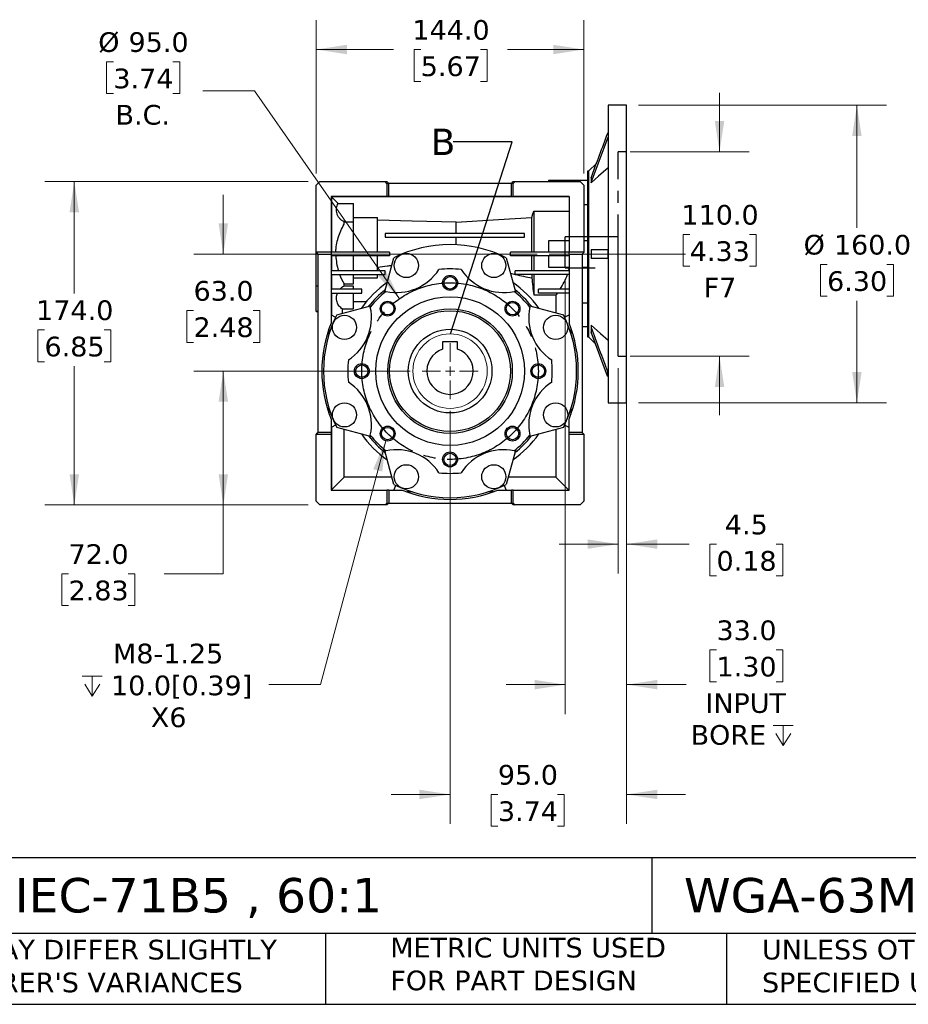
# Model space of a CAD drawing. Header units: millimetres. Extents: x 32 to 1365, y 32 to 1048.
# Tile 2 of 11: x 439 to 917, y 32 to 561. Entities that reach past the tile are written whole.
import ezdxf

# ---------------------------------------------------------------- set-up
doc = ezdxf.new("R2010")
doc.units = ezdxf.units.MM
doc.header["$LTSCALE"] = 5
for name, pattern in [('SLD-Center', [19.05, 15.24, -1.27, 1.27, -1.27]), ('SLD-Dashed', [1.905, 1.27, -0.635]), ('SLD-Solid', [0])]:
    doc.linetypes.add(name, pattern=pattern)
doc.layers.add('CENTER', color=40, linetype='SLD-Center')
doc.layers.add('HIDDEN', color=102, linetype='SLD-Dashed')
doc.layers.add('TEXT', color=140, linetype='SLD-Solid', lineweight=25)
doc.styles.add('SLDTEXTSTYLE0', font='VERDANA.TTF')
doc.styles.get("Standard").update_dxf_attribs({"font": 'VERDANA.TTF'})
doc.dimstyles.new('SLDDIMSTYLE1', dxfattribs={"dimtxt": 10.790039, "dimasz": 16.51, "dimexe": 0, "dimexo": 0.0625, "dimgap": 2.69751, "dimtad": 0, "dimtih": 1, "dimtoh": 1, "dimrnd": 1e-09, "dimzin": 4, "dimdsep": 46, "dimtxsty": 'SLDTEXTSTYLE0', "dimsah": 1, "dimcen": 0, "dimadec": 0, "dimazin": 1, "dimtfac": 1, "dimtofl": 0, "dimtmove": 0, "dimatfit": 3, "dimfxl": 0, "dimfrac": 2, "dimtolj": 1, "dimtzin": 12, "dimarcsym": 0})
doc.dimstyles.new('SLDDIMSTYLE2', dxfattribs={"dimtxt": 10.790039, "dimasz": 16.51, "dimexe": 0, "dimexo": 0.0625, "dimgap": 2.69751, "dimtad": 0, "dimtih": 1, "dimtoh": 1, "dimrnd": 1e-09, "dimzin": 4, "dimdsep": 46, "dimtxsty": 'SLDTEXTSTYLE0', "dimsah": 1, "dimcen": 0.09, "dimadec": 0, "dimazin": 1, "dimtfac": 1, "dimtmove": 0, "dimatfit": 0, "dimfxl": 0, "dimfrac": 2, "dimtolj": 1, "dimtzin": 12, "dimarcsym": 0})
doc.dimstyles.new('SLDDIMSTYLE3', dxfattribs={"dimtxt": 10.790039, "dimasz": 16.51, "dimexe": 0, "dimexo": 0.0625, "dimgap": 2.69751, "dimtad": 0, "dimtih": 1, "dimtoh": 1, "dimrnd": 1e-09, "dimzin": 12, "dimdsep": 46, "dimtxsty": 'SLDTEXTSTYLE0', "dimsah": 1, "dimcen": 0.09, "dimadec": 0, "dimazin": 3, "dimtfac": 1, "dimtmove": 0, "dimatfit": 0, "dimfxl": 0, "dimfrac": 2, "dimtolj": 1, "dimtzin": 12, "dimarcsym": 0})
doc.dimstyles.new('SLDDIMSTYLE4', dxfattribs={"dimtxt": 10.790039, "dimasz": 16.51, "dimexe": 0, "dimexo": 0.0625, "dimgap": 2.69751, "dimtad": 0, "dimtih": 1, "dimtoh": 1, "dimrnd": 1e-09, "dimzin": 4, "dimdsep": 46, "dimtxsty": 'SLDTEXTSTYLE0', "dimsah": 1, "dimcen": 0.09, "dimadec": 0, "dimazin": 1, "dimtfac": 1, "dimtofl": 0, "dimtmove": 0, "dimatfit": 3, "dimfxl": 0, "dimfrac": 2, "dimtolj": 1, "dimtzin": 12, "dimarcsym": 0})
doc.dimstyles.new('SLDDIMSTYLE5', dxfattribs={"dimtxt": 10.790039, "dimasz": 16.51, "dimexe": 0, "dimexo": 0.0625, "dimgap": 2.69751, "dimtad": 0, "dimtih": 1, "dimtoh": 1, "dimrnd": 1e-09, "dimzin": 12, "dimdsep": 46, "dimtxsty": 'SLDTEXTSTYLE0', "dimsah": 1, "dimcen": 0, "dimadec": 0, "dimazin": 3, "dimtfac": 1, "dimtofl": 0, "dimtmove": 0, "dimatfit": 3, "dimfxl": 0, "dimfrac": 2, "dimtolj": 1, "dimtzin": 12, "dimarcsym": 0})
doc.dimstyles.new('SLDDIMSTYLE6', dxfattribs={"dimtxt": 0.18, "dimasz": 16.51, "dimexe": 0, "dimexo": 0.0625, "dimgap": 0, "dimtad": 0, "dimtih": 1, "dimtoh": 1, "dimdec": 0, "dimrnd": 1e-09, "dimzin": 0, "dimdsep": 46, "dimtxsty": 'Standard', "dimblk1": 'NONE', "dimblk2": 'NONE', "dimsah": 1, "dimcen": 0.09, "dimadec": 0, "dimazin": 0, "dimtfac": 16.51, "dimtdec": 0, "dimtofl": 0, "dimtmove": 0, "dimatfit": 3, "dimldrblk": 'NONE', "dimfxl": 0, "dimfrac": 2, "dimtolj": 1, "dimtzin": 0, "dimarcsym": 0})

# ---------------------------------------------------------------- blocks, each defined once
blk = doc.blocks.new('_D')
at = {"color": 7, "linetype": 'SLD-Solid', "lineweight": 0}
for p, q in [((489.06, 538.8), (485.44, 538.8)), ((485.44, 538.8), (485.44, 521.65)), ((521.12, 538.8), (524.75, 538.8)), ((524.75, 538.8), (524.75, 521.65)), ((485.44, 521.65), (489.06, 521.65)), ((524.75, 521.65), (521.12, 521.65)), ((564.99, 523.13), (537.21, 523.13)), ((643.03, 411.31), (564.99, 523.13))]:
    blk.add_line(p, q, dxfattribs=at)
at = {"color": 7, "linetype": 'SLD-Solid', "lineweight": 18}
blk.add_solid([(643.03, 411.31), (635.66, 426.3), (631.5, 423.39)], dxfattribs=at)
at = {"color": 7, "linetype": 'SLD-Solid', "lineweight": 18, "char_height": 10.583, "attachment_point": 1, "style": 'SLDTEXTSTYLE0'}
for s, insert in [('%%c', (480.91, 554.65)), ('95.0', (497.21, 554.65)), ('3.74', (489.06, 535.09)), ('B.C.', (490.19, 515.53))]:
    blk.add_mtext(s, dxfattribs=dict(at, insert=insert))
blk = doc.blocks.new('_D_1')
at = {"color": 7, "linetype": 'SLD-Solid', "lineweight": 0}
for p, q in [((815.21, 490.36), (815.21, 522.11)), ((767.06, 490.36), (831.09, 490.36)), ((799.18, 445.9), (795.56, 445.9)), ((795.56, 445.9), (795.56, 428.75)), ((831.25, 445.9), (834.87, 445.9)), ((834.87, 445.9), (834.87, 428.75)), ((795.56, 428.75), (799.18, 428.75)), ((834.87, 428.75), (831.25, 428.75)), ((767.06, 380.36), (831.09, 380.36)), ((815.21, 380.36), (815.21, 348.61))]:
    blk.add_line(p, q, dxfattribs=at)
at = {"color": 7, "linetype": 'SLD-Solid', "lineweight": 18}
for points in [[(815.21, 490.36), (817.75, 506.87), (812.67, 506.87)], [(815.21, 380.36), (812.67, 363.85), (817.75, 363.85)]]:
    blk.add_solid(points, dxfattribs=at)
at = {"color": 7, "linetype": 'SLD-Solid', "lineweight": 18, "char_height": 10.583, "attachment_point": 1, "style": 'SLDTEXTSTYLE0'}
for s, insert in [('110.0', (794.69, 461.75)), ('4.33', (799.18, 442.19)), ('F7', (806.67, 422.63))]:
    blk.add_mtext(s, dxfattribs=dict(at, insert=insert))
blk = doc.blocks.new('_D_2')
at = {"color": 7, "linetype": 'SLD-Solid', "lineweight": 0}
for p, q in [((760.71, 374.01), (760.71, 263.42)), ((765.21, 374.01), (765.21, 263.42)), ((760.71, 279.3), (728.96, 279.3)), ((765.21, 279.3), (798.95, 279.3)), ((813.57, 279.3), (809.95, 279.3)), ((809.95, 279.3), (809.95, 262.15)), ((845.64, 279.3), (849.26, 279.3)), ((849.26, 279.3), (849.26, 262.15)), ((809.95, 262.15), (813.57, 262.15)), ((849.26, 262.15), (845.64, 262.15))]:
    blk.add_line(p, q, dxfattribs=at)
at = {"color": 7, "linetype": 'SLD-Solid', "lineweight": 18}
for points in [[(760.71, 279.3), (744.2, 281.84), (744.2, 276.76)], [(765.21, 279.3), (781.72, 276.76), (781.72, 281.84)]]:
    blk.add_solid(points, dxfattribs=at)
at = {"color": 7, "linetype": 'SLD-Solid', "lineweight": 18, "char_height": 10.583, "attachment_point": 1, "style": 'SLDTEXTSTYLE0'}
for s, insert in [('4.5', (818.06, 295.15)), ('0.18', (813.57, 275.59))]:
    blk.add_mtext(s, dxfattribs=dict(at, insert=insert))
blk = doc.blocks.new('_D_3')
at = {"color": 7, "linetype": 'SLD-Solid', "lineweight": 0}
for p, q in [((598.21, 478.71), (598.21, 561.23)), ((742.21, 478.71), (742.21, 561.23)), ((598.21, 545.36), (639.82, 545.36)), ((654.44, 545.36), (650.82, 545.36)), ((650.82, 545.36), (650.82, 528.21)), ((686.5, 545.36), (690.13, 545.36)), ((690.13, 545.36), (690.13, 528.21)), ((742.21, 545.36), (701.13, 545.36)), ((650.82, 528.21), (654.44, 528.21)), ((690.13, 528.21), (686.5, 528.21))]:
    blk.add_line(p, q, dxfattribs=at)
at = {"color": 7, "linetype": 'SLD-Solid', "lineweight": 18}
for points in [[(598.21, 545.36), (614.72, 542.82), (614.72, 547.9)], [(742.21, 545.36), (725.7, 547.9), (725.7, 542.82)]]:
    blk.add_solid(points, dxfattribs=at)
at = {"color": 7, "linetype": 'SLD-Solid', "lineweight": 18, "char_height": 10.583, "attachment_point": 1, "style": 'SLDTEXTSTYLE0'}
for s, insert in [('144.0', (649.95, 561.21)), ('5.67', (654.44, 541.65))]:
    blk.add_mtext(s, dxfattribs=dict(at, insert=insert))
blk = doc.blocks.new('_D_4')
at = {"color": 7, "linetype": 'SLD-Solid', "lineweight": 0}
for p, q in [((648.82, 372.36), (532.34, 372.36)), ((548.21, 372.36), (548.21, 300.36)), ((593.86, 300.36), (532.34, 300.36)), ((548.21, 263.39), (548.21, 300.36)), ((464.94, 263.39), (461.32, 263.39)), ((461.32, 263.39), (461.32, 246.24)), ((497.01, 263.39), (500.63, 263.39)), ((500.63, 263.39), (500.63, 246.24)), ((516.46, 263.39), (548.21, 263.39)), ((461.32, 246.24), (464.94, 246.24)), ((500.63, 246.24), (497.01, 246.24))]:
    blk.add_line(p, q, dxfattribs=at)
at = {"color": 7, "linetype": 'SLD-Solid', "lineweight": 18}
for points in [[(548.21, 372.36), (545.67, 355.85), (550.75, 355.85)], [(548.21, 300.36), (550.75, 316.87), (545.67, 316.87)]]:
    blk.add_solid(points, dxfattribs=at)
at = {"color": 7, "linetype": 'SLD-Solid', "lineweight": 18, "char_height": 10.583, "attachment_point": 1, "style": 'SLDTEXTSTYLE0'}
for s, insert in [('72.0', (464.94, 279.25)), ('2.83', (464.94, 259.68))]:
    blk.add_mtext(s, dxfattribs=dict(at, insert=insert))
blk = doc.blocks.new('_D_5')
at = {"color": 7, "linetype": 'SLD-Solid', "lineweight": 0}
for p, q in [((593.86, 474.36), (452.14, 474.36)), ((468.02, 474.36), (468.02, 414.14)), ((451.99, 394.58), (448.36, 394.58)), ((448.36, 394.58), (448.36, 377.43)), ((484.05, 394.58), (487.67, 394.58)), ((487.67, 394.58), (487.67, 377.43)), ((448.36, 377.43), (451.99, 377.43)), ((487.67, 377.43), (484.05, 377.43)), ((468.02, 300.36), (468.02, 375.01)), ((593.86, 300.36), (452.14, 300.36))]:
    blk.add_line(p, q, dxfattribs=at)
at = {"color": 7, "linetype": 'SLD-Solid', "lineweight": 18}
for points in [[(468.02, 474.36), (465.48, 457.85), (470.56, 457.85)], [(468.02, 300.36), (470.56, 316.87), (465.48, 316.87)]]:
    blk.add_solid(points, dxfattribs=at)
at = {"color": 7, "linetype": 'SLD-Solid', "lineweight": 18, "char_height": 10.583, "attachment_point": 1, "style": 'SLDTEXTSTYLE0'}
for s, insert in [('174.0', (447.5, 410.43)), ('6.85', (451.99, 390.87))]:
    blk.add_mtext(s, dxfattribs=dict(at, insert=insert))
blk = doc.blocks.new('SW_SYMBOL_HOLE_DEPTH')
at = {"color": 0, "linetype": 'SLD-Solid', "lineweight": 18}
for p, q in [((0, 4375), (4000, 4375)), ((2000, 4375), (2000, 375)), ((500, 2775), (2000, 375)), ((3500, 2775), (2000, 375))]:
    blk.add_line(p, q, dxfattribs=at)
blk = doc.blocks.new('_D_6')
at = {"color": 7, "linetype": 'SLD-Solid', "lineweight": 0}
for p, q in [((635.59, 334.9), (600.44, 203.71)), ((600.44, 203.71), (572.66, 203.71))]:
    blk.add_line(p, q, dxfattribs=at)
at = {"color": 7, "linetype": 'SLD-Solid', "lineweight": 18}
blk.add_solid([(635.59, 334.9), (628.86, 319.61), (633.77, 318.3)], dxfattribs=at)
at = {"color": 7, "linetype": 'SLD-Solid', "lineweight": 18, "xscale": 0.002688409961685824, "yscale": 0.002688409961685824, "zscale": 0.002688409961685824}
blk.add_blockref('SW_SYMBOL_HOLE_DEPTH', (472.34, 196.57), dxfattribs=at)
at = {"color": 7, "linetype": 'SLD-Solid', "lineweight": 18, "char_height": 10.583, "attachment_point": 1, "style": 'SLDTEXTSTYLE0'}
for s, insert in [('M8-1.25', (488.86, 225.73)), ('10.0[0.39]', (487.78, 208.58)), ('X6', (509.21, 191.43))]:
    blk.add_mtext(s, dxfattribs=dict(at, insert=insert))
blk = doc.blocks.new('_D_7')
at = {"color": 7, "linetype": 'SLD-Solid', "lineweight": 0}
for p, q in [((548.21, 435.36), (548.21, 467.11)), ((717.11, 435.36), (532.34, 435.36)), ((532.18, 404.98), (528.56, 404.98)), ((528.56, 404.98), (528.56, 387.83)), ((564.25, 404.98), (567.87, 404.98)), ((567.87, 404.98), (567.87, 387.83)), ((528.56, 387.83), (532.18, 387.83)), ((567.87, 387.83), (564.25, 387.83)), ((648.82, 372.36), (532.34, 372.36)), ((548.21, 372.36), (548.21, 340.61))]:
    blk.add_line(p, q, dxfattribs=at)
at = {"color": 7, "linetype": 'SLD-Solid', "lineweight": 18}
for points in [[(548.21, 435.36), (550.75, 451.87), (545.67, 451.87)], [(548.21, 372.36), (545.67, 355.85), (550.75, 355.85)]]:
    blk.add_solid(points, dxfattribs=at)
at = {"color": 7, "linetype": 'SLD-Solid', "lineweight": 18, "char_height": 10.583, "attachment_point": 1, "style": 'SLDTEXTSTYLE0'}
for s, insert in [('63.0', (532.18, 420.84)), ('2.48', (532.18, 401.27))]:
    blk.add_mtext(s, dxfattribs=dict(at, insert=insert))
blk = doc.blocks.new('_D_8')
at = {"color": 7, "linetype": 'SLD-Solid', "lineweight": 0}
for p, q in [((670.21, 350.97), (670.21, 128.77)), ((765.21, 349.01), (765.21, 128.77)), ((670.21, 144.64), (638.46, 144.64)), ((695.95, 144.64), (692.32, 144.64)), ((692.32, 144.64), (692.32, 127.49)), ((728.01, 144.64), (731.63, 144.64)), ((731.63, 144.64), (731.63, 127.49)), ((765.21, 144.64), (796.96, 144.64)), ((692.32, 127.49), (695.95, 127.49)), ((731.63, 127.49), (728.01, 127.49))]:
    blk.add_line(p, q, dxfattribs=at)
at = {"color": 7, "linetype": 'SLD-Solid', "lineweight": 18}
for points in [[(670.21, 144.64), (653.7, 147.18), (653.7, 142.1)], [(765.21, 144.64), (781.72, 142.1), (781.72, 147.18)]]:
    blk.add_solid(points, dxfattribs=at)
at = {"color": 7, "linetype": 'SLD-Solid', "lineweight": 18, "char_height": 10.583, "attachment_point": 1, "style": 'SLDTEXTSTYLE0'}
for s, insert in [('95.0', (695.95, 160.5)), ('3.74', (695.95, 140.93))]:
    blk.add_mtext(s, dxfattribs=dict(at, insert=insert))
blk = doc.blocks.new('_D_9')
at = {"color": 7, "linetype": 'SLD-Solid', "lineweight": 0}
for p, q in [((771.56, 515.36), (904.98, 515.36)), ((889.11, 515.36), (889.11, 449.36)), ((873.07, 429.8), (869.45, 429.8)), ((869.45, 429.8), (869.45, 412.65)), ((905.14, 429.8), (908.76, 429.8)), ((908.76, 429.8), (908.76, 412.65)), ((869.45, 412.65), (873.07, 412.65)), ((889.11, 355.36), (889.11, 410.24)), ((908.76, 412.65), (905.14, 412.65)), ((771.56, 355.36), (904.98, 355.36))]:
    blk.add_line(p, q, dxfattribs=at)
at = {"color": 7, "linetype": 'SLD-Solid', "lineweight": 18}
for points in [[(889.11, 515.36), (886.57, 498.85), (891.65, 498.85)], [(889.11, 355.36), (891.65, 371.87), (886.57, 371.87)]]:
    blk.add_solid(points, dxfattribs=at)
at = {"color": 7, "linetype": 'SLD-Solid', "lineweight": 18, "char_height": 10.583, "attachment_point": 1, "style": 'SLDTEXTSTYLE0'}
for s, insert in [('%%c', (860.44, 445.66)), ('160.0', (876.73, 445.66)), ('6.30', (873.07, 426.09))]:
    blk.add_mtext(s, dxfattribs=dict(at, insert=insert))
blk = doc.blocks.new('_D_10')
at = {"color": 7, "linetype": 'SLD-Solid', "lineweight": 0}
for p, q in [((732.21, 421.51), (732.21, 187.84)), ((765.21, 349.01), (765.21, 187.84)), ((813.57, 222.38), (809.95, 222.38)), ((809.95, 222.38), (809.95, 205.23)), ((845.64, 222.38), (849.26, 222.38)), ((849.26, 222.38), (849.26, 205.23)), ((732.21, 203.71), (700.46, 203.71)), ((765.21, 203.71), (797.22, 203.71)), ((809.95, 205.23), (813.57, 205.23)), ((849.26, 205.23), (845.64, 205.23))]:
    blk.add_line(p, q, dxfattribs=at)
at = {"color": 7, "linetype": 'SLD-Solid', "lineweight": 18}
for points in [[(732.21, 203.71), (715.7, 206.25), (715.7, 201.17)], [(765.21, 203.71), (781.72, 201.17), (781.72, 206.25)]]:
    blk.add_solid(points, dxfattribs=at)
at = {"color": 7, "linetype": 'SLD-Solid', "lineweight": 18, "xscale": 0.002688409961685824, "yscale": 0.002688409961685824, "zscale": 0.002688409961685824}
blk.add_blockref('SW_SYMBOL_HOLE_DEPTH', (844.13, 169.95), dxfattribs=at)
at = {"color": 7, "linetype": 'SLD-Solid', "lineweight": 18, "char_height": 10.583, "attachment_point": 1, "style": 'SLDTEXTSTYLE0'}
for s, insert in [('33.0', (813.57, 238.24)), ('1.30', (813.57, 218.68)), ('INPUT', (807.58, 199.11)), ('BORE ', (799.64, 181.96))]:
    blk.add_mtext(s, dxfattribs=dict(at, insert=insert))
blk = doc.blocks.new('SW_CENTERMARKSYMBOL_0')
at = {"color": 0, "linetype": 'SLD-Solid', "lineweight": 18}
for p, q in [((0, 5.08), (0, 15.04)), ((-5.08, 0), (-15.04, 0)), ((0, 0), (-2.54, 0)), ((0, 0), (0, 2.54)), ((0, 0), (0, -2.54)), ((0, 0), (2.54, 0)), ((5.08, 0), (15.04, 0)), ((0, -5.08), (0, -15.04))]:
    blk.add_line(p, q, dxfattribs=at)
blk = doc.blocks.new('_None')

msp = doc.modelspace()

# ---------------------------------------------------------------- linework, layer by layer
for p, q in [((765.214, 515.356), (755.214, 515.356)), ((755.214, 515.356), (755.214, 435.356)), ((765.214, 435.356), (765.214, 515.356)), ((746.044, 473.79), (755.214, 498.246)), ((748.968, 484.06), (744.764, 479.856)), ((744.764, 479.856), (744.214, 479.856)), ((744.214, 479.856), (744.214, 435.356)), ((744.764, 479.856), (744.764, 390.856)), ((598.214, 472.356), (600.214, 474.356)), ((598.214, 436.356), (598.214, 472.356)), ((600.214, 474.356), (635.214, 474.356)), ((636.214, 473.356), (635.214, 474.356)), ((635.214, 474.356), (636.214, 474.356)), ((636.214, 474.356), (637.214, 473.356)), ((636.214, 473.356), (636.214, 466.356)), ((636.214, 473.356), (637.214, 473.356)), ((637.214, 466.356), (637.214, 473.356)), ((703.214, 473.356), (637.214, 473.356)), ((703.214, 473.356), (704.214, 474.356)), ((703.214, 466.356), (703.214, 473.356)), ((704.214, 473.356), (703.214, 473.356)), ((705.214, 474.356), (704.214, 473.356)), ((704.214, 474.356), (705.214, 474.356)), ((704.214, 466.356), (704.214, 473.356)), ((705.214, 474.356), (740.214, 474.356)), ((744.214, 474.832), (723.214, 474.832)), ((723.214, 474.832), (723.214, 474.356)), ((740.214, 474.356), (742.214, 472.356)), ((742.214, 472.356), (742.214, 436.356)), ((746.044, 476.258), (746.044, 473.79)), ((746.044, 473.79), (746.044, 473.693)), ((636.214, 466.356), (606.214, 466.356)), ((606.214, 466.356), (606.214, 436.356)), ((606.464, 466.155), (610.037, 462.584)), ((606.464, 466.155), (606.464, 436.356)), ((734.214, 466.155), (606.464, 466.155)), ((637.214, 466.356), (636.214, 466.356)), ((703.214, 466.356), (637.214, 466.356)), ((703.214, 466.356), (704.214, 466.356)), ((734.214, 466.356), (704.214, 466.356)), ((734.214, 466.356), (734.214, 436.356)), ((610.037, 462.584), (618.214, 462.584)), ((618.214, 452.4), (618.214, 462.584)), ((744.214, 461.75), (742.214, 461.75)), ((715.214, 458.47), (715.214, 436.356)), ((715.214, 458.47), (734.214, 458.47)), ((613.214, 451.359), (613.214, 452.656)), ((618.214, 452.4), (613.214, 452.4)), ((618.214, 454.93), (631.214, 454.93)), ((618.214, 436.356), (618.214, 452.4)), ((631.214, 436.356), (631.214, 454.93)), ((673.464, 446.356), (673.464, 452.45)), ((714.254, 436.356), (714.254, 454.93)), ((635.214, 446.356), (635.214, 444.356)), ((710.214, 446.356), (635.214, 446.356)), ((710.214, 444.356), (710.214, 446.356)), ((635.214, 444.356), (710.214, 444.356)), ((673.464, 440.378), (673.464, 444.356)), ((734.214, 442.356), (723.214, 442.356)), ((723.214, 442.356), (723.214, 436.356)), ((744.214, 442.356), (742.214, 442.356)), ((606.214, 436.356), (598.214, 436.356)), ((599.214, 435.356), (598.214, 436.356)), ((598.214, 418.311), (598.214, 436.356)), ((599.214, 435.356), (606.214, 435.356)), ((599.214, 339.356), (599.214, 435.356)), ((606.214, 436.356), (606.214, 435.356)), ((637.714, 436.356), (606.214, 436.356)), ((606.214, 435.356), (606.214, 398.143)), ((637.714, 434.356), (606.214, 434.356)), ((606.464, 434.356), (606.464, 426.356)), ((618.214, 426.356), (618.214, 434.356)), ((631.214, 426.356), (631.214, 434.356)), ((637.714, 436.356), (637.714, 434.356)), ((734.214, 436.356), (702.714, 436.356)), ((702.714, 434.356), (702.714, 436.356)), ((734.214, 434.356), (702.714, 434.356)), ((714.254, 426.356), (714.254, 434.356)), ((715.214, 434.356), (715.214, 426.356)), ((723.214, 434.356), (723.214, 428.356)), ((742.214, 436.356), (734.214, 436.356)), ((734.214, 435.356), (734.214, 436.356)), ((734.214, 435.356), (741.214, 435.356)), ((734.214, 435.356), (734.214, 398.143)), ((742.214, 436.356), (741.214, 435.356)), ((741.214, 435.356), (741.214, 339.356)), ((744.214, 435.356), (744.214, 390.856)), ((746.044, 437.856), (746.044, 432.856)), ((755.171, 437.856), (755.214, 437.856)), ((755.214, 435.356), (755.214, 355.356)), ((765.214, 355.356), (765.214, 435.356)), ((634.918, 414.536), (639.964, 433.368)), ((700.464, 433.368), (705.51, 414.536)), ((755.156, 432.856), (746.044, 432.856)), ((755.156, 432.856), (755.214, 432.856)), ((635.214, 426.356), (606.214, 426.356)), ((606.214, 424.356), (635.214, 424.356)), ((606.464, 424.356), (606.464, 416.356)), ((618.214, 419.353), (618.214, 424.356)), ((631.214, 422.497), (631.214, 424.356)), ((635.214, 424.356), (635.214, 426.356)), ((702.709, 424.989), (705.214, 424.393)), ((705.214, 424.356), (705.214, 426.356)), ((734.214, 426.356), (705.214, 426.356)), ((734.214, 424.356), (705.214, 424.356)), ((714.254, 424.356), (714.254, 422.497)), ((715.214, 424.356), (715.214, 413.325)), ((723.214, 428.356), (734.214, 428.356)), ((741.214, 428.356), (744.214, 428.356)), ((613.214, 418.056), (613.214, 419.353)), ((613.214, 419.353), (618.214, 419.353)), ((618.214, 422.497), (631.214, 422.497)), ((598.214, 418.311), (599.214, 418.311)), ((598.214, 404.668), (598.214, 418.311)), ((622.714, 416.356), (606.214, 416.356)), ((606.214, 414.356), (622.714, 414.356)), ((606.464, 414.356), (606.464, 402.488)), ((618.214, 418.056), (613.214, 418.056)), ((618.214, 416.356), (618.214, 418.056)), ((618.214, 405.797), (618.214, 414.356)), ((622.714, 414.356), (622.714, 416.356)), ((715.214, 413.325), (727.198, 413.325)), ((717.714, 414.356), (717.714, 416.356)), ((734.214, 416.356), (717.714, 416.356)), ((734.214, 414.356), (717.714, 414.356)), ((727.198, 413.325), (727.198, 403.685)), ((618.214, 409.891), (625.343, 409.891)), ((741.214, 409.122), (744.214, 409.122)), ((598.214, 404.668), (599.214, 404.668)), ((598.214, 404.356), (598.214, 404.668)), ((598.214, 404.356), (599.214, 404.356)), ((606.214, 402.606), (608.645, 401.457)), ((609.201, 402.606), (628.033, 407.652)), ((612.264, 403.426), (612.264, 405.797)), ((612.264, 405.797), (618.214, 405.797)), ((712.394, 407.652), (731.227, 402.606)), ((731.783, 401.457), (734.214, 402.606)), ((605.214, 392.669), (605.214, 395.507)), ((735.214, 395.507), (735.214, 392.669)), ((741.214, 396.313), (744.214, 396.313)), ((746.044, 397.018), (746.044, 395.904)), ((746.044, 395.904), (746.044, 393.371)), ((754.962, 369.587), (746.044, 393.371)), ((666.214, 388.156), (666.214, 384.198)), ((674.214, 388.156), (666.214, 388.156)), ((674.214, 384.198), (674.214, 388.156)), ((744.214, 390.856), (744.764, 390.856)), ((744.764, 390.856), (748.321, 387.299)), ((754.97, 372.087), (755.214, 372.087)), ((754.962, 369.587), (755.214, 369.587)), ((755.214, 355.356), (765.214, 355.356)), ((605.214, 349.204), (605.214, 352.043)), ((735.214, 352.043), (735.214, 349.204)), ((606.214, 346.568), (606.214, 339.356)), ((734.214, 339.356), (734.214, 346.568)), ((599.214, 339.356), (598.214, 338.356)), ((606.214, 339.356), (599.214, 339.356)), ((608.645, 343.255), (606.214, 342.106)), ((606.214, 339.356), (606.214, 338.356)), ((606.464, 342.224), (606.464, 308.556)), ((628.033, 337.06), (609.201, 342.106)), ((613.214, 315.306), (613.214, 341.031)), ((731.227, 342.106), (712.394, 337.06)), ((727.198, 341.026), (727.198, 315.306)), ((734.214, 342.106), (731.783, 343.255)), ((741.214, 339.356), (734.214, 339.356)), ((734.214, 338.356), (734.214, 339.356)), ((741.214, 339.356), (742.214, 338.356)), ((598.214, 302.356), (598.214, 338.356)), ((598.214, 338.356), (606.214, 338.356)), ((606.214, 338.356), (606.214, 308.356)), ((734.214, 308.356), (734.214, 338.356)), ((734.214, 338.356), (742.214, 338.356)), ((742.214, 338.356), (742.214, 302.356)), ((639.964, 311.343), (634.918, 330.175)), ((705.51, 330.175), (700.464, 311.343)), ((606.464, 308.556), (613.214, 315.306)), ((638.902, 315.306), (613.214, 315.306)), ((727.198, 315.306), (701.526, 315.306)), ((727.198, 315.306), (734.148, 308.356)), ((606.464, 308.556), (606.214, 308.556)), ((606.214, 308.356), (636.214, 308.356)), ((636.214, 308.356), (636.214, 301.356)), ((637.214, 308.356), (636.214, 308.356)), ((637.214, 308.356), (637.214, 301.356)), ((637.214, 308.356), (644.426, 308.356)), ((639.964, 308.356), (641.113, 310.787)), ((649.901, 307.356), (647.062, 307.356)), ((693.366, 307.356), (690.527, 307.356)), ((696.001, 308.356), (703.214, 308.356)), ((699.315, 310.787), (700.464, 308.356)), ((703.214, 301.356), (703.214, 308.356)), ((704.214, 308.356), (703.214, 308.356)), ((704.214, 301.356), (704.214, 308.356)), ((704.214, 308.356), (734.214, 308.356)), ((600.214, 300.356), (598.214, 302.356)), ((742.214, 302.356), (740.214, 300.356)), ((635.214, 300.356), (600.214, 300.356)), ((635.214, 300.356), (636.214, 301.356)), ((636.214, 300.356), (635.214, 300.356)), ((636.214, 301.356), (637.214, 301.356)), ((637.214, 301.356), (636.214, 300.356)), ((637.214, 301.356), (703.214, 301.356)), ((703.214, 301.356), (704.214, 301.356)), ((704.214, 300.356), (703.214, 301.356)), ((704.214, 301.356), (705.214, 300.356)), ((705.214, 300.356), (704.214, 300.356)), ((740.214, 300.356), (705.214, 300.356))]:
    msp.add_line(p, q)
at = {"color": 7, "linetype": 'SLD-Center', "lineweight": 18}
msp.add_line((723.464, 435.356), (796.964, 435.356), dxfattribs=at)
at = {"flags": 128}
for points in [[(755.214, 481.645), (750.078, 477.192), (746.044, 473.693)], [(714.254, 454.93), (714.791, 456.912), (715.214, 458.47)], [(673.464, 452.45), (649.804, 453.046), (631.214, 453.513)], [(673.464, 452.45), (696.306, 453.839), (714.254, 454.93)], [(746.044, 397.018), (751.179, 392.565), (755.214, 389.067)]]:
    msp.add_lwpolyline(points, dxfattribs=at)
for centre, radius in [((646.679, 429.174), 6.5), ((693.749, 429.174), 6.5), ((670.214, 419.856), 4), ((670.214, 419.856), 3.323), ((670.214, 372.356), 40), ((636.626, 405.943), 4), ((636.626, 405.943), 3.324), ((703.801, 405.943), 4), ((703.801, 405.943), 3.324), ((670.214, 372.356), 33.5), ((670.214, 372.356), 32.5), ((613.395, 395.891), 6.5), ((727.032, 395.891), 6.5), ((670.214, 372.356), 22.5), ((622.714, 372.356), 4), ((717.714, 372.356), 4), ((622.714, 372.356), 3.324), ((717.714, 372.356), 3.324), ((613.395, 348.821), 6.5), ((727.032, 348.821), 6.5), ((636.626, 338.768), 4), ((636.626, 338.768), 3.324), ((703.801, 338.768), 4), ((703.801, 338.768), 3.324), ((670.214, 324.856), 4), ((670.214, 324.856), 3.324), ((646.679, 315.537), 6.5), ((693.749, 315.537), 6.5)]:
    msp.add_circle(centre, radius)
at = {"color": 7, "linetype": 'SLD-Solid', "lineweight": 18}
msp.add_circle((670.214, 372.356), 20.025, dxfattribs=at)
for centre, radius, start, end in [((670.214, 372.356), 68.1, 63.62785, 116.37215), ((641.513, 441.647), 27, 257.78302, 327.21698), ((670.214, 372.356), 55, 83.73538, 96.26462), ((698.915, 441.647), 27, 212.78302, 282.21698), ((670.214, 372.356), 58.5, 125.30096, 144.69904), ((670.214, 372.356), 58.5, 35.30096, 54.69904), ((670.214, 372.356), 56, 128.49057, 141.50943), ((670.214, 372.356), 55, 128.73538, 141.26462), ((670.214, 372.356), 55, 38.73538, 51.26462), ((670.214, 372.356), 56, 38.49057, 51.50943), ((670.214, 372.356), 68.1, 153.62785, 206.37215), ((600.923, 401.057), 27, 302.78302, 12.21698), ((739.505, 401.057), 27, 167.78302, 237.21698), ((670.214, 372.356), 68.1, 333.62785, 26.37215), ((670.214, 372.356), 69, 158.05396, 201.94604), ((670.214, 372.356), 69, 338.05396, 21.94604), ((670.214, 372.356), 12.5, 108.66292, 71.33708), ((670.214, 372.356), 55, 173.73538, 186.26462), ((670.214, 372.356), 55, 353.73538, 6.26462), ((600.923, 343.654), 27, 347.78302, 57.21698), ((739.505, 343.654), 27, 122.78302, 192.21698), ((670.214, 372.356), 58.5, 215.30096, 234.69904), ((670.214, 372.356), 56, 218.49057, 231.50943), ((670.214, 372.356), 55, 218.73538, 231.26462), ((670.214, 372.356), 58.5, 305.30096, 324.69904), ((670.214, 372.356), 55, 308.73538, 321.26462), ((670.214, 372.356), 56, 308.49057, 321.50943), ((641.513, 303.065), 27, 32.78302, 102.21698), ((698.915, 303.065), 27, 77.78302, 147.21698), ((670.214, 372.356), 55, 263.73538, 276.26462), ((670.214, 372.356), 68.1, 243.62785, 296.37215), ((670.214, 372.356), 69, 248.05396, 291.94604)]:
    msp.add_arc(centre, radius, start, end)
for points in [[(746.044, 476.258), (749.099, 484.414), (752.156, 492.57), (755.214, 500.726)], [(746.044, 437.856), (749.084, 437.856), (752.127, 437.856), (755.171, 437.856)], [(755.171, 437.856), (755.148, 436.189), (755.143, 434.522), (755.156, 432.856)], [(610.781, 424.356), (611.439, 422.622), (612.257, 420.941), (613.214, 419.353)], [(705.379, 424.356), (708.329, 423.695), (711.288, 423.081), (714.254, 422.497)], [(733.954, 426.356), (734.046, 426.696), (734.132, 427.038), (734.214, 427.38)], [(714.254, 422.497), (714.51, 419.433), (714.84, 416.377), (715.214, 413.325)], [(727.198, 413.325), (727.48, 413.665), (727.755, 414.009), (728.021, 414.356)], [(746.044, 395.904), (749.017, 387.964), (751.993, 380.025), (754.97, 372.087)], [(754.97, 372.087), (754.949, 371.254), (754.946, 370.42), (754.962, 369.587)]]:
    msp.add_open_spline(points, degree=3)
for points, knots in [([(613.214, 452.656), (612.817, 452.833), (612.421, 453.055), (611.656, 453.596), (611.287, 453.914), (610.611, 454.641), (610.304, 455.049), (609.782, 455.936), (609.568, 456.414), (609.25, 457.406), (609.147, 457.92), (609.058, 458.946), (609.07, 459.456), (609.199, 460.441), (609.314, 460.914), (609.623, 461.798), (609.817, 462.209), (610.037, 462.584)], [0, 0, 0, 0, 0.125, 0.125, 0.25, 0.25, 0.375, 0.375, 0.5, 0.5, 0.625, 0.625, 0.75, 0.75, 0.875, 0.875, 1, 1, 1, 1]), ([(608.78, 436.356), (608.822, 437.659), (608.947, 438.97), (609.366, 441.576), (609.659, 442.871), (610.41, 445.412), (610.868, 446.659), (611.933, 449.074), (612.541, 450.242), (613.214, 451.359)], [0, 0, 0, 0, 0.25, 0.25, 0.5, 0.5, 0.75, 0.75, 1, 1, 1, 1]), ([(608.78, 434.356), (608.824, 433.005), (608.956, 431.651), (609.398, 428.973), (609.707, 427.649), (610.099, 426.356)], [0, 0, 0, 0, 0.5, 0.5, 1, 1, 1, 1]), ([(631.214, 428.19), (632.964, 428.432), (635.523, 428.786), (638.074, 429.195), (638.88, 429.324)], [0, 0, 0, 0, 0.6838765, 1, 1, 1, 1]), ([(729.445, 416.356), (730.262, 417.594), (731.002, 418.89), (732.309, 421.568), (732.875, 422.95), (733.348, 424.356)], [0, 0, 0, 0, 0.5, 0.5, 1, 1, 1, 1]), ([(612.264, 405.797), (611.638, 406.203), (611.04, 406.738), (610.289, 407.708), (610.063, 408.058), (609.676, 408.801), (609.514, 409.193), (609.264, 410), (609.176, 410.414), (609.076, 411.246), (609.064, 411.663), (609.135, 412.887), (609.326, 413.666), (609.612, 414.356)], [0, 0, 0, 0, 0.25, 0.25, 0.375, 0.375, 0.5, 0.5, 0.625, 0.625, 0.75, 0.75, 1, 1, 1, 1]), ([(613.214, 418.056), (612.774, 417.859), (612.351, 417.614), (611.563, 417.041), (611.2, 416.713), (610.878, 416.356)], [0, 0, 0, 0, 0.5, 0.5, 1, 1, 1, 1])]:
    msp.add_open_spline(points, degree=3, knots=knots)
at = {"layer": 'CENTER', "linetype": 'SLD-Center'}
msp.add_circle((670.214, 372.356), 47.5, dxfattribs=at)
at = {"layer": 'HIDDEN', "linetype": 'SLD-Center'}
for p, q in [((760.714, 380.356), (760.714, 490.356)), ((765.214, 490.356), (760.714, 490.356)), ((760.214, 444.656), (732.214, 444.656)), ((732.214, 427.856), (732.214, 444.656)), ((732.214, 427.856), (748.214, 427.856)), ((760.714, 380.356), (765.214, 380.356))]:
    msp.add_line(p, q, dxfattribs=at)
at = {"layer": 'TEXT'}
for p, q in [((1365.25, 110.631), (31.75, 110.631)), ((778.794, 110.631), (778.794, 69.85)), ((1365.25, 69.85), (31.75, 69.85)), ((603.232, 69.85), (603.232, 31.75)), ((818.901, 69.85), (818.901, 31.75)), ((31.75, 31.75), (1365.25, 31.75))]:
    msp.add_line(p, q, dxfattribs=at)

# ---------------------------------------------------------------- block references
at = {"color": 7, "linetype": 'Continuous', "lineweight": 0}
msp.add_blockref('SW_CENTERMARKSYMBOL_0', (670.214, 372.356), dxfattribs=at)

# ---------------------------------------------------------------- texts
at = {"color": 7, "linetype": 'SLD-Solid', "lineweight": 18, "insert": (659.778, 502.753), "char_height": 14.111, "attachment_point": 1, "style": 'SLDTEXTSTYLE0'}
msp.add_mtext('B', dxfattribs=at)
at = {"layer": 'TEXT', "attachment_point": 1, "style": 'SLDTEXTSTYLE0'}
for s, insert, char_height in [('IRONHORSE WORM GEARBOX: IEC-71B5 , 60:1', (39.829, 99.703), 18.52083), ('WGA-63M-060-71B5', (796.039, 99.703), 18.52083), ("PART DIMENSIONS MAY DIFFER SLIGHTLY ^JDUE TO MANUFACTURER'S VARIANCES", (275.596, 66.452), 10.58333), ('METRIC UNITS USED ^JFOR PART DESIGN', (638.022, 67.527), 10.58333), ('UNLESS OTHERWISE ^JSPECIFIED UNITS ARE:', (838.04, 66.455), 10.58333)]:
    msp.add_mtext(s, dxfattribs=dict(at, insert=insert, char_height=char_height))

# ---------------------------------------------------------------- dimensions: what is measured, and where the dimension line sits
at = {"color": 7, "linetype": 'SLD-Solid', "lineweight": 18}
for base, p1, p2, dimstyle, picture, middle in [((742.214, 545.356), (598.214, 472.356), (742.214, 472.356), 'SLDDIMSTYLE4', '_D_3', (670.472, 545.356)), ((765.214, 279.297), (760.714, 380.356), (765.214, 380.356), 'SLDDIMSTYLE3', '_D_2', (829.604, 279.297)), ((670.214, 144.641), (765.214, 355.356), (670.214, 357.316), 'SLDDIMSTYLE2', '_D_8', (711.98, 144.641))]:
    dim = msp.add_linear_dim(base=base, p1=p1, p2=p2, dimstyle=dimstyle, dxfattribs=at)
    dim.commit()
    dim.dimension.update_dxf_attribs({"geometry": picture, "text_midpoint": middle, "dimtype": 160})
dim = msp.add_diameter_dim_2p(p1=(697.399, 333.404), p2=(643.029, 411.307), text='<>\\PB.C.', dimstyle='SLDDIMSTYLE1', dxfattribs=at)
dim.commit()
dim.dimension.update_dxf_attribs({"geometry": '_D', "text_midpoint": (505.092, 528.704), "dimtype": 163})
for base, p1, p2, text, dimstyle, picture, middle in [((815.214, 490.356), (760.714, 380.356), (760.714, 490.356), '<>\\PF7', 'SLDDIMSTYLE2', '_D_1', (815.214, 435.804)), ((889.105, 355.356), (765.214, 515.356), (765.214, 355.356), '%%c<>', 'SLDDIMSTYLE4', '_D_9', (889.105, 429.8))]:
    dim = msp.add_linear_dim(base=base, p1=p1, p2=p2, angle=90, text=text, dimstyle=dimstyle, dxfattribs=at)
    dim.commit()
    dim.dimension.update_dxf_attribs({"geometry": picture, "text_midpoint": middle, "dimtype": 160})
for base, p1, p2, dimstyle, picture, middle in [((468.017, 300.356), (600.214, 474.356), (600.214, 300.356), 'SLDDIMSTYLE4', '_D_5', (468.017, 394.575)), ((548.214, 372.356), (723.464, 435.356), (655.174, 372.356), 'SLDDIMSTYLE2', '_D_7', (548.214, 404.982)), ((548.214, 300.356), (655.174, 372.356), (600.214, 300.356), 'SLDDIMSTYLE4', '_D_4', (548.214, 263.39))]:
    dim = msp.add_linear_dim(base=base, p1=p1, p2=p2, angle=90, dimstyle=dimstyle, dxfattribs=at)
    dim.commit()
    dim.dimension.update_dxf_attribs({"geometry": picture, "text_midpoint": middle, "dimtype": 160})
dim = msp.add_linear_dim(base=(765.214, 203.715), p1=(732.214, 427.856), p2=(765.214, 355.356), text='<>\\PINPUT\\PBORE {\\fGDT;x}', dimstyle='SLDDIMSTYLE2', dxfattribs=at)
dim.commit()
dim.dimension.update_dxf_attribs({"geometry": '_D_10', "text_midpoint": (829.604, 203.715), "dimtype": 160})
dim = msp.add_diameter_dim_2p(p1=(637.662, 342.632), p2=(635.591, 334.904), text='M8-1.25\\P{\\fGDT;x}10.0[0.39]\\PX6', dimstyle='SLDDIMSTYLE5', override={"dimpost": '<>'}, dxfattribs=at)
dim.commit()
dim.dimension.update_dxf_attribs({"geometry": '_D_6', "text_midpoint": (518.531, 203.715), "dimtype": 163})

# ---------------------------------------------------------------- leaders
at = {"color": 7, "linetype": 'SLD-Solid', "lineweight": 18, "has_arrowhead": 0}
msp.add_leader([(670.493, 392.379), (703.685, 495.706), (671.935, 495.706)], dimstyle='SLDDIMSTYLE6', dxfattribs=at)

doc.saveas('drawing.dxf')
